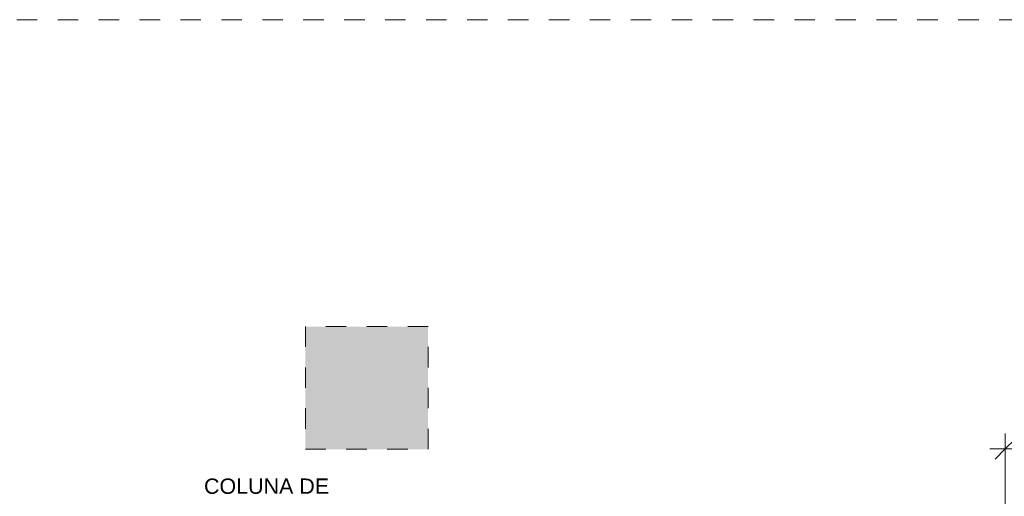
# Model space of a CAD drawing. Header units: metres. Extents: x -14 to 6.1, y -18.5 to -8.2.
# Tile 20 of 25: x -5.5 to -0.7, y -10.6 to -8.2. Entities that reach past the tile are written whole.
import ezdxf

# ---------------------------------------------------------------- set-up
doc = ezdxf.new("R2010")
doc.units = ezdxf.units.M
doc.linetypes.add('_Tracejado pequeno', pattern=[0.00225, 0.0015, -0.00075])
doc.linetypes.add('Projeção', pattern=[0.003969, 0.002381, -0.001587])
for name, color, linetype, lineweight in [('A-ANNO-DIMS', 7, 'Continuous', 9), ('A-ANNO-DIMS-50', 7, 'Continuous', 9), ('A-DETL-GENF', 7, 'Continuous', 5), ('G-ANNO-TEXT', 7, 'Continuous', 9)]:
    doc.layers.add(name, color=color, linetype=linetype, lineweight=lineweight)
doc.layers.add('A-DETL', color=7, linetype='Continuous', lineweight=5, true_color=0x00a600)
doc.styles.add('Arial_2', font='arial.ttf', dxfattribs={"height": 0.09})
doc.styles.add('Arial_3', font='arial.ttf', dxfattribs={"height": 0.075})
doc.dimstyles.new('Com_linha__ref__contínua__-_Cor_Vermelha_Arial_1_8mm', dxfattribs={"dimscale": 0.3048, "dimtxt": 0.091823, "dimasz": 0.328084, "dimexe": 0.246063, "dimexo": 0.246063, "dimgap": 0.024606, "dimtad": 1, "dimdec": 1, "dimlfac": 100, "dimrnd": 0.1, "dimdsep": 46, "dimtxsty": 'Arial_2', "dimblk1": 'OBLIQUE', "dimblk2": 'OBLIQUE', "dimsah": 1, "dimcen": 0.09, "dimdle": 0.246063, "dimazin": 0, "dimtfac": 1, "dimtdec": 4, "dimtix": 1, "dimtmove": 0, "dimatfit": 3, "dimfxl": 1, "dimtvp": 1, "dimtolj": 1, "dimtzin": 0, "dimarcsym": 2})

# ---------------------------------------------------------------- blocks, each defined once
blk = doc.blocks.new('DIMBLOCK4-PTS_ HIDRAULICOS')
at = {"layer": 'A-ANNO-DIMS-50', "color": 242, "true_color": 0xbd2b2e, "transparency": 16777216}
for p, q in [((-0.6636, -10.3338), (-0.6636, -10.2588)), ((-0.6636, -10.3338), (-0.6136, -10.2838)), ((1.8364, -10.3338), (1.8364, -10.2588)), ((1.8364, -10.3338), (1.8864, -10.2838)), ((-0.7386, -10.3338), (1.8364, -10.3338)), ((-0.6636, -10.3338), (-0.7136, -10.3838)), ((-0.6636, -10.3338), (-0.6636, -11.16)), ((1.8364, -10.3338), (1.7864, -10.3838)), ((1.8364, -10.3338), (1.8364, -11.4447))]:
    blk.add_line(p, q, dxfattribs=at)
at = {"layer": 'A-ANNO-DIMS-50', "color": 0, "transparency": 16777216, "insert": (0.4826, -10.2095), "char_height": 0.09, "width": 0.249194, "attachment_point": 1, "line_spacing_factor": 0.941778, "style": 'Arial_2'}
blk.add_mtext('250', dxfattribs=at)
blk = doc.blocks.new('_Oblique')
at = {"color": 0, "linetype": 'ByBlock', "lineweight": -2}
blk.add_line((-0.5, -0.5), (0.5, 0.5), dxfattribs=at)

msp = doc.modelspace()

# ---------------------------------------------------------------- hatches: boundary and pattern name
at = {"layer": 'A-DETL-GENF', "true_color": 0xffffff}
h = msp.add_hatch(color=7, dxfattribs=at)
h.paths.add_polyline_path([(-10.4416, -17.685), (-9.8416, -17.685), (-9.8416, -17.085), (-10.4416, -17.085)])
h.paths.add_polyline_path([(-9.2876, -17.389), (-9.2876, -17.089), (-9.5876, -17.089), (-9.5876, -17.389)])
h.paths.add_polyline_path([(-3.4836, -10.335), (-3.4836, -9.735), (-4.0836, -9.735), (-4.0836, -10.335), (-3.7836, -10.335)])
h.paths.add_polyline_path([(-8.7021, -10.335), (-8.6037, -10.335), (-8.6037, -9.735), (-9.2037, -9.735), (-9.2037, -10.335)])

# ---------------------------------------------------------------- linework, layer by layer
at = {"layer": 'A-DETL', "color": 8, "linetype": 'Projeção', "true_color": 0x808080}
msp.add_line((6.0064, -8.235), (-13.9936, -8.235), dxfattribs=at)
at = {"layer": 'A-DETL', "color": 9, "linetype": '_Tracejado pequeno', "true_color": 0xc0c0c0}
for p, q in [((-3.4836, -9.735), (-4.0836, -9.735)), ((-4.0836, -9.735), (-4.0836, -10.335)), ((-3.4836, -10.335), (-3.4836, -9.735)), ((-4.0836, -10.335), (-3.4836, -10.335))]:
    msp.add_line(p, q, dxfattribs=at)

# ---------------------------------------------------------------- texts
at = {"layer": 'G-ANNO-TEXT', "insert": (-4.5787, -10.478), "char_height": 0.075, "width": 0.781645, "attachment_point": 1, "style": 'Arial_3'}
msp.add_mtext('COLUNA DE ', dxfattribs=at)

# ---------------------------------------------------------------- dimensions: what is measured, and where the dimension line sits
at = {"layer": 'A-ANNO-DIMS', "color": 242, "true_color": 0xbd2b2e}
dim = msp.add_linear_dim(base=(1.8364, -10.3338), p1=(-0.6636, -11.235), p2=(1.8364, -11.5197), dimstyle='Com_linha__ref__contínua__-_Cor_Vermelha_Arial_1_8mm', override={"dimpost": '<>', "dimfxl": 2.516155}, dxfattribs=at)
dim.commit()
dim.dimension.update_dxf_attribs({"geometry": 'DIMBLOCK4-PTS_ HIDRAULICOS', "text_midpoint": (0.5864, -10.2804)})

doc.saveas('drawing.dxf')
